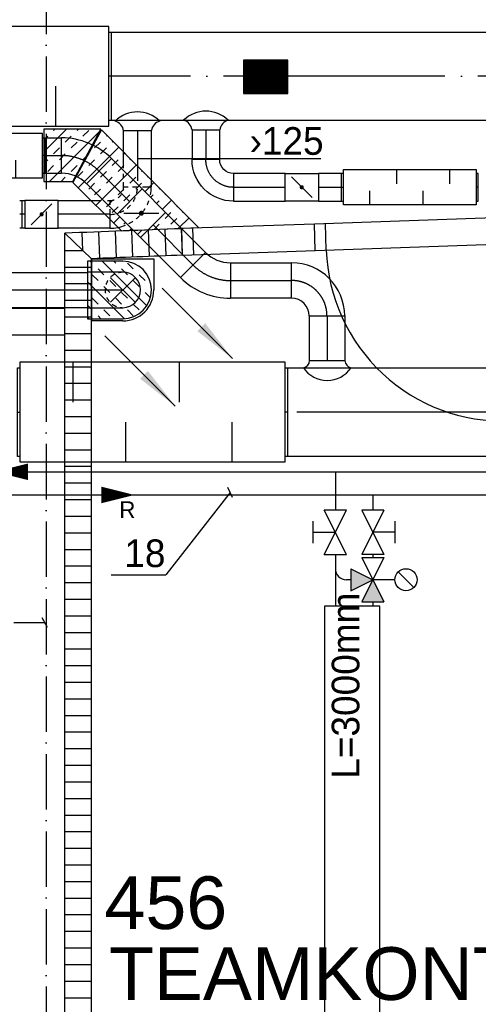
# Model space of a CAD drawing. Header units: millimetres. Extents: x 0 to 83130, y 0 to 53088.
# Tile 4 of 105: x 14881 to 16955, y 8595 to 13042. Entities that reach past the tile are written whole.
import ezdxf

# ---------------------------------------------------------------- set-up
doc = ezdxf.new("R2010")
doc.units = ezdxf.units.MM
doc.header["$LTSCALE"] = 50
doc.header["$MEASUREMENT"] = 0
doc.header["$PDMODE"] = 1
for name, pattern in [('2V-CENT', [23, 20, -1.5, 0, -1.5]), ('V-GOMD', [0.8, 0.4, -0.4]), ('V-KU', [2, 1, 1]), ('V-SPV', [7, 5, -1, 0, -1]), ('V-V', [2, 1, 1])]:
    doc.linetypes.add(name, pattern=pattern)
doc.layers.get('0').update_dxf_attribs({"linetype": 'CONTINUOUS'})
for name, color, linetype in [('20604A200D001$0$832 Rominfo', 7, 'CONTINUOUS'), ('20604A200D001$0$A24-HEL1', 251, 'CONTINUOUS'), ('20604A200D001$0$A24-HEL2', 251, 'CONTINUOUS'), ('20604A200D001$0$A24-SKR1', 251, 'CONTINUOUS'), ('V060-', 3, 'CONTINUOUS'), ('V061-', 1, 'CONTINUOUS'), ('V070-', 3, 'CONTINUOUS'), ('V090-', 2, 'CONTINUOUS'), ('V091-', 1, 'CONTINUOUS'), ('V110', 1, 'CONTINUOUS'), ('V110-', 6, 'CONTINUOUS'), ('V111', 3, 'CONTINUOUS'), ('V111-', 1, 'CONTINUOUS'), ('xref', 7, 'CONTINUOUS')]:
    doc.layers.add(name, color=color, linetype=linetype)
doc.styles.add('20604A200D001$0$Arial', font='arial.ttf', dxfattribs={"height": 238.125})
doc.styles.add('FISO', font='fiso')
doc.styles.add('ISO', font='ISO')
doc.styles.add('SIMPLEX', font='SIMPLEX')

# ---------------------------------------------------------------- blocks, each defined once
blk = doc.blocks.new('KSP_P', base_point=(16239.5, 22597.5))
at = {"color": 0, "linetype": 'ByBlock'}
for p, q in [((16240, 22598), (16239, 22598)), ((16239, 22598), (16239, 22597)), ((16240, 22597), (16240, 22598)), ((16239, 22597), (16240, 22597))]:
    blk.add_line(p, q, dxfattribs=at)
blk = doc.blocks.new('2SP_P', base_point=(16239.5, 22597.5))
for p in [(16239, 22597.5), (16240, 22597.5)]:
    blk.add_point(p)
at = {"color": 0, "linetype": 'ByBlock'}
blk.add_blockref('KSP_P', (16239.5, 22597.5), dxfattribs=at)
at = {"style": 'SIMPLEX', "flags": 3}
blk.add_attdef('0', (16239.5, 22597.5), '', height=1, dxfattribs=at)
blk = doc.blocks.new('CBOJ90_PB', base_point=(86107, 31352))
at = {"color": 0, "linetype": 'ByBlock'}
blk.add_arc((86106, 31353), 1, 270, 360, dxfattribs=at)
blk = doc.blocks.new('KBOJ90_PB', base_point=(86107, 31352))
at = {"color": 0, "linetype": 'ByBlock'}
for p, q in [((86106.5, 31353), (86107.5, 31353)), ((86106, 31352.5), (86106, 31351.5))]:
    blk.add_line(p, q, dxfattribs=at)
for radius in [1.5, 0.5]:
    blk.add_arc((86106, 31353), radius, 270, 360, dxfattribs=at)
blk = doc.blocks.new('3BOJ90_PB', base_point=(86107, 31352))
for p in [(86107, 31353), (86106, 31352)]:
    blk.add_point(p)
at = {"color": 1, "linetype": '2V-CENT'}
blk.add_blockref('CBOJ90_PB', (86107, 31352), dxfattribs=at)
at = {"color": 0, "linetype": 'ByBlock'}
blk.add_blockref('KBOJ90_PB', (86107, 31352), dxfattribs=at)
at = {"style": 'ISO', "flags": 3}
blk.add_attdef('0', (86107, 31352), '', height=1, dxfattribs=at)
blk = doc.blocks.new('LD_P')
for p, q in [((-0.5, 0.5), (-0.5, -0.5)), ((0.5, 0.5), (-0.5, 0.5)), ((0.5, -0.5), (0.5, 0.5)), ((-0.5, -0.5), (0.5, -0.5))]:
    blk.add_line(p, q)
at = {"color": 1}
for p, q in [((-0.3, 0.5), (-0.3, 0.1)), ((0.1, 0.5), (0.1, 0.1)), ((-0.1, -0.5), (-0.1, -0.1)), ((0.3, -0.5), (0.3, -0.1))]:
    blk.add_line(p, q, dxfattribs=at)
blk = doc.blocks.new('C3A', base_point=(16246, 22590.5))
at = {"color": 0, "linetype": 'ByBlock'}
blk.add_line((16247, 22590.5), (16246, 22590.5), dxfattribs=at)
blk = doc.blocks.new('K3A', base_point=(16246, 22590.5))
at = {"color": 0, "linetype": 'ByBlock'}
for p, q in [((16246, 22591), (16247, 22591)), ((16247, 22591), (16247, 22590)), ((16247, 22590), (16246, 22590))]:
    blk.add_line(p, q, dxfattribs=at)
blk = doc.blocks.new('33A', base_point=(16246, 22590.5))
blk.add_point((16247, 22590.5))
at = {"color": 0, "linetype": 'ByBlock'}
blk.add_blockref('K3A', (16246, 22590.5), dxfattribs=at)
at = {"color": 1, "linetype": '2V-CENT'}
blk.add_blockref('C3A', (16246, 22590.5), dxfattribs=at)
at = {"style": 'SIMPLEX', "flags": 3}
blk.add_attdef('0', (16246, 22590.5), '', height=1, dxfattribs=at)
blk = doc.blocks.new('SPJALL', base_point=(16229, 22594))
at = {"color": 1}
blk.add_line((16228.625, 22593.625), (16229.375, 22594.375), dxfattribs=at)
at = {"color": 1, "const_width": 0.075}
blk.add_lwpolyline([(16229, 22594.0375, -1), (16229, 22593.9625, -1), (16229, 22594.0375, -1)], format="xyb", dxfattribs=at)
blk = doc.blocks.new('CBOJ90_NB', base_point=(86107.402, 31352.24))
at = {"color": 0, "linetype": 'ByBlock'}
blk.add_line((86106.402, 31352.24), (86107.402, 31352.24), dxfattribs=at)
blk = doc.blocks.new('V420', base_point=(455, 404.5))
blk.add_line((455, 404.5), (464, 404.5))
blk.add_solid([(455, 404.5), (459, 405), (459, 404)])
blk = doc.blocks.new('V421', base_point=(455.5, 404.5))
at = {"rotation": 180}
blk.add_blockref('V420', (464.5, 404.5), dxfattribs=at)
blk = doc.blocks.new('TLCG90', base_point=(0, 5))
at = {"color": 1, "linetype": 'V-GOMD'}
for p, q in [((-0.346, 5.346), (0.346, 4.654)), ((-0.346, 4.654), (0.346, 5.346))]:
    blk.add_line(p, q, dxfattribs=at)
blk = doc.blocks.new('CBOJ45_P', base_point=(16236.061, 22619.837))
at = {"color": 0, "linetype": 'ByBlock'}
blk.add_arc((16235.44, 22621.337, 0.686), 1.5, 270, 315, dxfattribs=at)
blk = doc.blocks.new('KBOJ45_P', base_point=(16236.061, 22619.837))
at = {"color": 0, "linetype": 'ByBlock'}
for p, q in [((16236.147, 22620.63), (16236.854, 22619.923)), ((16235.44, 22619.337, 0.686), (16235.44, 22620.337, 0.686))]:
    blk.add_line(p, q, dxfattribs=at)
for radius in [1, 2]:
    blk.add_arc((16235.44, 22621.337, 0.686), radius, 270, 315, dxfattribs=at)
blk = doc.blocks.new('3BOJ45_P', base_point=(16236.061, 22619.837))
for p in [(16236.501, 22620.276), (16235.44, 22619.837)]:
    blk.add_point(p)
at = {"color": 0, "linetype": 'ByBlock'}
blk.add_blockref('KBOJ45_P', (16236.061, 22619.837), dxfattribs=at)
at = {"color": 1, "linetype": '2V-CENT'}
blk.add_blockref('CBOJ45_P', (16236.061, 22619.837), dxfattribs=at)
at = {"style": 'ISO', "flags": 3}
blk.add_attdef('0', (16236.061, 22619.837), '', height=1, dxfattribs=at)
blk = doc.blocks.new('*X123')
at = {"color": 0}
for p, q in [((52042.3, 22944.8), (52338.1, 23240.6)), ((52042.3, 22953.7), (52329.2, 23240.6)), ((52042.3, 22962.5), (52320.4, 23240.6)), ((52042.3, 22971.4), (52311.6, 23240.6)), ((52042.3, 22980.2), (52302.7, 23240.6)), ((52042.3, 22989), (52293.9, 23240.6)), ((52042.3, 22997.9), (52285, 23240.6)), ((52042.3, 23006.7), (52276.2, 23240.6)), ((52042.3, 23015.6), (52267.4, 23240.6)), ((52042.3, 23024.4), (52258.5, 23240.6)), ((52042.3, 23033.2), (52249.7, 23240.6)), ((52042.3, 23042.1), (52240.8, 23240.6)), ((52042.3, 23050.9), (52232, 23240.6)), ((52042.3, 23059.7), (52223.2, 23240.6)), ((52042.3, 23068.6), (52214.3, 23240.6)), ((52042.3, 23077.4), (52205.5, 23240.6)), ((52042.3, 23086.3), (52196.7, 23240.6)), ((52042.3, 23095.1), (52187.8, 23240.6)), ((52042.3, 23103.9), (52179, 23240.6)), ((52042.3, 23112.8), (52170.1, 23240.6)), ((52042.3, 23121.6), (52161.3, 23240.6)), ((52042.3, 23130.5), (52152.5, 23240.6)), ((52042.3, 23139.3), (52143.6, 23240.6)), ((52042.3, 23148.1), (52134.8, 23240.6)), ((52042.3, 23157), (52125.9, 23240.6)), ((52042.3, 23165.8), (52117.1, 23240.6)), ((52042.3, 23174.7), (52108.3, 23240.6)), ((52042.3, 23183.5), (52099.4, 23240.6)), ((52042.3, 23192.3), (52090.6, 23240.6)), ((52042.3, 23201.2), (52081.7, 23240.6)), ((52042.3, 23210), (52072.9, 23240.6)), ((52042.3, 23218.8), (52064.1, 23240.6)), ((52042.3, 23227.7), (52055.2, 23240.6)), ((52042.3, 23236.5), (52046.4, 23240.6)), ((52046.9, 22940.6), (52346.9, 23240.6)), ((52055.8, 22940.6), (52355.8, 23240.6)), ((52064.6, 22940.6), (52364.6, 23240.6)), ((52073.4, 22940.6), (52373.4, 23240.6)), ((52082.3, 22940.6), (52382.3, 23240.6)), ((52091.1, 22940.6), (52391.1, 23240.6)), ((52099.9, 22940.6), (52399.9, 23240.6)), ((52108.8, 22940.6), (52408.8, 23240.6)), ((52117.6, 22940.6), (52417.6, 23240.6)), ((52126.5, 22940.6), (52426.5, 23240.6)), ((52135.3, 22940.6), (52435.3, 23240.6)), ((52144.1, 22940.6), (52442.3, 23238.8)), ((52153, 22940.6), (52442.3, 23229.9)), ((52161.8, 22940.6), (52442.3, 23221.1)), ((52170.7, 22940.6), (52442.3, 23212.3)), ((52179.5, 22940.6), (52442.3, 23203.4)), ((52188.3, 22940.6), (52442.3, 23194.6)), ((52197.2, 22940.6), (52442.3, 23185.7)), ((52206, 22940.6), (52442.3, 23176.9)), ((52214.9, 22940.6), (52442.3, 23168.1)), ((52223.7, 22940.6), (52442.3, 23159.2)), ((52232.5, 22940.6), (52442.3, 23150.4)), ((52241.4, 22940.6), (52442.3, 23141.5)), ((52250.2, 22940.6), (52442.3, 23132.7)), ((52259, 22940.6), (52442.3, 23123.9)), ((52267.9, 22940.6), (52442.3, 23115)), ((52276.7, 22940.6), (52442.3, 23106.2)), ((52285.6, 22940.6), (52442.3, 23097.4)), ((52294.4, 22940.6), (52442.3, 23088.5)), ((52303.2, 22940.6), (52442.3, 23079.7)), ((52312.1, 22940.6), (52442.3, 23070.8)), ((52320.9, 22940.6), (52442.3, 23062)), ((52329.8, 22940.6), (52442.3, 23053.2)), ((52338.6, 22940.6), (52442.3, 23044.3)), ((52347.4, 22940.6), (52442.3, 23035.5)), ((52356.3, 22940.6), (52442.3, 23026.6)), ((52365.1, 22940.6), (52442.3, 23017.8)), ((52374, 22940.6), (52442.3, 23009)), ((52382.8, 22940.6), (52442.3, 23000.1)), ((52391.6, 22940.6), (52442.3, 22991.3)), ((52400.5, 22940.6), (52442.3, 22982.4)), ((52409.3, 22940.6), (52442.3, 22973.6)), ((52418.1, 22940.6), (52442.3, 22964.8)), ((52427, 22940.6), (52442.3, 22955.9)), ((52435.8, 22940.6), (52442.3, 22947.1))]:
    blk.add_line(p, q, dxfattribs=at)
blk = doc.blocks.new('*X182')
at = {"color": 0}
for p, q in [((13377.8, 11627.8), (13386.2, 11636.1)), ((13378.1, 11468.9), (13545.3, 11636.1)), ((13417.4, 11614.2), (13439.3, 11636.1)), ((13443.9, 11587.7), (13470.4, 11614.2)), ((13549.9, 11587.7), (13576.5, 11614.2)), ((13629.5, 11614.2), (13637.8, 11622.6)), ((13377.8, 11574.7), (13390.8, 11587.7)), ((13436, 11367.8), (13637.8, 11569.6)), ((13576.5, 11561.2), (13603, 11587.7)), ((13390.8, 11534.7), (13417.4, 11561.2)), ((13496.9, 11534.7), (13523.4, 11561.2)), ((13523.4, 11508.2), (13549.9, 11534.7)), ((13443.9, 11481.6), (13470.4, 11508.2)), ((13470.4, 11455.1), (13496.9, 11481.6)), ((13576.5, 11455.1), (13603, 11481.6)), ((13629.5, 11508.2), (13637.8, 11516.5)), ((13390.8, 11428.6), (13417.4, 11455.1)), ((13603, 11428.6), (13629.5, 11455.1)), ((13417.4, 11402.1), (13443.9, 11428.6)), ((13523.4, 11402.1), (13549.9, 11428.6)), ((13549.9, 11375.6), (13576.5, 11402.1)), ((13472.4, 11351.1), (13496.9, 11375.6)), ((13521.2, 11346.8), (13523.4, 11349.1))]:
    blk.add_line(p, q, dxfattribs=at)
blk = doc.blocks.new('*X183')
at = {"color": 0}
for p, q in [((14990.4, 12444.8), (15093.6, 12548.1)), ((15034.9, 12542.3), (15040.6, 12548.1)), ((15140.9, 12542.3), (15146.7, 12548.1)), ((15167.4, 12515.8), (15194, 12542.3)), ((14990.4, 12497.9), (15008.3, 12515.8)), ((15016, 12311.4), (15242.1, 12537.4)), ((15087.9, 12489.3), (15114.4, 12515.8)), ((15034.9, 12436.2), (15061.4, 12462.8)), ((15114.4, 12462.8), (15140.9, 12489.3)), ((14990.4, 12391.8), (15008.3, 12409.7)), ((15061.4, 12409.7), (15087.9, 12436.2)), ((15167.4, 12409.7), (15181.7, 12424)), ((15008.3, 12356.7), (15034.9, 12383.2)), ((15114.4, 12356.7), (15140.9, 12383.2)), ((15068.8, 12311.1), (15087.9, 12330.2))]:
    blk.add_line(p, q, dxfattribs=at)
blk = doc.blocks.new('*X184')
at = {"color": 0}
for p, q in [((15273.5, 12515.8), (15276.9, 12519.1)), ((15146.3, 12282.5), (15329.8, 12466)), ((15220.5, 12462.8), (15247, 12489.3)), ((15247, 12436.2), (15273.5, 12462.8)), ((15300, 12489.3), (15303.3, 12492.6)), ((15189.4, 12431.6), (15194, 12436.2)), ((15194, 12383.2), (15220.5, 12409.7)), ((15300, 12383.2), (15326.5, 12409.7)), ((15353.1, 12436.2), (15356.3, 12439.5)), ((15379.6, 12409.7), (15382.8, 12412.9)), ((15225.9, 12203), (15409.2, 12386.4)), ((15326.5, 12356.7), (15353.1, 12383.2)), ((15140.9, 12330.2), (15167.4, 12356.7)), ((15247, 12330.2), (15273.5, 12356.7)), ((15273.5, 12303.7), (15300, 12330.2)), ((15379.6, 12303.7), (15406.1, 12330.2)), ((15432.6, 12356.7), (15435.7, 12359.8)), ((15459.1, 12330.2), (15462.2, 12333.3)), ((15194, 12277.1), (15220.5, 12303.7)), ((15220.5, 12250.6), (15247, 12277.1)), ((15326.5, 12250.6), (15353.1, 12277.1)), ((15406.1, 12277.1), (15432.6, 12303.7)), ((15447.1, 12265.2), (15488.7, 12306.7)), ((15512.2, 12277.1), (15515.2, 12280.2)), ((15353.1, 12224.1), (15379.6, 12250.6)), ((15473.7, 12238.6), (15485.6, 12250.6)), ((15538.7, 12250.6), (15541.6, 12253.6)), ((15273.5, 12197.6), (15300, 12224.1)), ((15300, 12171.1), (15326.5, 12197.6)), ((15500.2, 12212.1), (15512.2, 12224.1)), ((15526.7, 12185.6), (15568.1, 12227)), ((15591.7, 12197.6), (15594.6, 12200.5)), ((15305.5, 12123.5), (15334, 12152)), ((15538.7, 12144.6), (15565.2, 12171.1)), ((15565.2, 12118), (15591.7, 12144.6)), ((15600.2, 12100), (15647.6, 12147.4)), ((15618.2, 12171.1), (15621.1, 12173.9)), ((15353.1, 12118), (15360.5, 12125.5)), ((15379.6, 12091.5), (15387, 12099)), ((15488.9, 12094.8), (15512.2, 12118)), ((15671.3, 12118), (15674, 12120.8)), ((15413.5, 12072.5), (15433.2, 12092.1))]:
    blk.add_line(p, q, dxfattribs=at)
blk = doc.blocks.new('20604A200D001')
at = {"layer": '20604A200D001$0$A24-HEL1', "color": 7}
for points in [[(31683.3, 9788.7), (31083.7, 9767.7)], [(32582.8, 9820.2), (31683.3, 9788.7)], [(31687.5, 9668.8), (31683.3, 9788.7)], [(31737.5, 9670.5), (31733.3, 9790.4)], [(31137.8, 9649.5), (31133.6, 9769.4)], [(31687.5, 9668.8), (32587, 9700.2)], [(31087.9, 9647.8), (31687.5, 9668.8)]]:
    blk.add_lwpolyline(points, dxfattribs=at)
blk.add_arc((32537, 9698.5), 800, 182.0052, 272.0054, dxfattribs=at)
at = {"layer": '20604A200D001$0$A24-HEL2', "color": 7}
for points in [[(30555, 4443), (30555, 9747.2)], [(31087.9, 9647.8), (31083.3, 9767.7)], [(31087.9, 9647.8), (31083.7, 9767.7)], [(30675, 4443), (30675, 9631.8)], [(30255, 9408), (30555, 9408)], [(30255, 9288), (30555, 9288)]]:
    blk.add_lwpolyline(points, dxfattribs=at)
for centre, radius, start, end in [((41326, -261333.9), 271295, 92.163702, 92.275379), ((41387.7, -262919.3), 272761.6, 92.164086, 92.250888)]:
    blk.add_arc(centre, radius, start, end, dxfattribs=at)
at = {"layer": '20604A200D001$0$A24-SKR1', "color": 7}
for points in [[(30555, 9747.2), (30675, 9631.8)], [(30555, 9744.4), (30557.8, 9744.4)], [(30558.9, 9743.4), (30558.7, 9747.3)], [(30636.8, 9668.6), (30633.7, 9750.3)], [(30713.2, 9633.3), (30708.6, 9753.3)], [(30788.1, 9636.3), (30783.6, 9756.2)], [(30863, 9639.2), (30858.5, 9759.1)], [(30938, 9642.1), (30933.5, 9762)], [(31012.9, 9644.9), (31008.4, 9764.8)], [(30555, 9669.4), (30635.9, 9669.4)], [(30555, 9594.4), (30675, 9594.4)], [(30555, 9519.4), (30675, 9519.4)], [(30555, 9444.4), (30675, 9444.4)], [(30555, 9369.4), (30675, 9369.4)], [(30555, 9294.4), (30675, 9294.4)], [(30555, 9219.4), (30675, 9219.4)], [(30555, 9144.4), (30675, 9144.4)], [(30555, 9069.4), (30675, 9069.4)], [(30555, 8994.4), (30675, 8994.4)], [(30555, 8919.4), (30675, 8919.4)], [(30555, 8844.4), (30675, 8844.4)], [(30555, 8769.4), (30675, 8769.4)], [(30555, 8694.4), (30675, 8694.4)], [(30555, 8619.4), (30675, 8619.4)], [(30555, 8544.4), (30675, 8544.4)], [(30555, 8469.4), (30675, 8469.4)], [(30555, 8394.4), (30675, 8394.4)], [(30555, 8319.4), (30675, 8319.4)], [(30555, 8244.4), (30675, 8244.4)], [(30555, 8169.4), (30675, 8169.4)], [(30555, 8094.4), (30675, 8094.4)], [(30555, 8019.4), (30675, 8019.4)], [(30555, 7944.4), (30675, 7944.4)], [(30555, 7869.4), (30675, 7869.4)], [(30555, 7794.4), (30675, 7794.4)], [(30555, 7719.4), (30675, 7719.4)], [(30555, 7644.4), (30675, 7644.4)], [(30555, 7569.4), (30675, 7569.4)], [(30555, 7494.4), (30675, 7494.4)], [(30555, 7419.4), (30675, 7419.4)], [(30555, 7344.4), (30675, 7344.4)], [(30555, 7269.4), (30675, 7269.4)], [(30555, 7194.4), (30675, 7194.4)], [(30555, 7119.4), (30675, 7119.4)], [(30555, 7044.4), (30675, 7044.4)], [(30555, 6969.4), (30675, 6969.4)], [(30555, 6894.4), (30675, 6894.4)], [(30555, 6819.4), (30675, 6819.4)], [(30555, 6744.4), (30675, 6744.4)], [(30555, 6669.4), (30675, 6669.4)], [(30555, 6594.4), (30675, 6594.4)], [(30555, 6519.4), (30675, 6519.4)], [(30555, 6444.4), (30675, 6444.4)], [(30555, 6369.4), (30675, 6369.4)], [(30555, 6294.4), (30675, 6294.4)]]:
    blk.add_lwpolyline(points, dxfattribs=at)
at = {"layer": '20604A200D001$0$832 Rominfo', "color": 7, "style": '20604A200D001$0$Arial'}
for s, p in [('456', (30734.4, 6604.3)), ('TEAMKONTOR', (30754.6, 6284.2))]:
    blk.add_text(s, height=238.12, dxfattribs=at).set_placement(p)

msp = doc.modelspace()

# ---------------------------------------------------------------- linework, layer by layer
at = {"layer": 'V060-', "linetype": 'Continuous'}
for p, q in [((15294.64, 12986.44), (24854.13, 12986.44)), ((24854.13, 12586.44), (15294.64, 12586.44)), ((15351.6, 12371.59), (15351.6, 12540.65)), ((15476.6, 12540.65), (15476.6, 12287.69)), ((15660.82, 12544.47), (15660.82, 12409.92)), ((15785.82, 12409.92), (15785.82, 12544.47)), ((14994.65, 12508, 109), (15070, 12508, 109)), ((15297.17, 12415.13, 109.83), (15434.82, 12277.47, 109.83)), ((15070, 12348, 109), (14994.65, 12348, 109)), ((16081.86, 12347.82), (15848.38, 12347.82)), ((16335.24, 12347.82), (16231.86, 12347.82)), ((15321.69, 12164.33, 109.83), (15184.03, 12301.99, 109.83)), ((14891.46, 12225.59), (14905.55, 12225.59)), ((15055.55, 12225.59), (15248.89, 12225.59)), ((15848.38, 12222.82), (16081.86, 12222.82)), ((16231.86, 12222.82), (16335.24, 12222.82)), ((15540.89, 12171.4, 109.83), (15721.43, 11990.86, 109.83)), ((14905.55, 12100.59), (14891.46, 12100.59)), ((15289.04, 12100.59), (15055.55, 12100.59)), ((15608.29, 11877.73, 109.83), (15427.75, 12058.27, 109.83)), ((15834.57, 11944), (16111, 11944)), ((14342.02, 11901, 109), (15187.45, 11901, 109)), ((15187.45, 11741, 109), (14342.02, 11741, 109)), ((16111, 11784), (15834.57, 11784)), ((16191.93, 11502.6), (16191.93, 11704.63)), ((16351.93, 11704.63), (16351.93, 11502.6)), ((16091.91, 11469.7), (24035.15, 11469.7)), ((24035.15, 11069.7), (16091.91, 11069.7))]:
    msp.add_line(p, q, dxfattribs=at)
at = {"layer": 'V060-', "color": 1, "linetype": '2V-CENT'}
for p, q in [((24854.13, 12786.44), (15294.64, 12786.44)), ((15414.1, 12540.65), (15414.1, 12315)), ((15723.32, 12544.47), (15723.32, 12409.92)), ((14994.65, 12428, 109), (15070, 12428, 109)), ((15240.6, 12358.56, 109.83), (15378.26, 12220.9, 109.83)), ((15414.1, 12288.16), (15414.1, 12287.69)), ((15848.38, 12285.32), (16081.86, 12285.32)), ((16231.86, 12285.32), (16335.24, 12285.32)), ((14905.55, 12163.09), (14891.46, 12163.09)), ((15289.04, 12163.09), (15055.55, 12163.09)), ((15484.32, 12114.83, 109.83), (15664.86, 11934.29, 109.83)), ((15834.57, 11864), (16111, 11864)), ((15187.45, 11821, 109), (14342.02, 11821, 109)), ((16271.93, 11704.63), (16271.93, 11502.6)), ((24035.15, 11269.7), (16091.91, 11269.7))]:
    msp.add_line(p, q, dxfattribs=at)
at = {"layer": 'V060-'}
for p, q in [((15476.6, 12540.65), (15351.6, 12540.65)), ((15660.82, 12544.47), (15785.82, 12544.47)), ((16191.93, 11502.6), (16351.93, 11502.6))]:
    msp.add_line(p, q, dxfattribs=at)
at = {"layer": 'V060-', "color": 1, "linetype": 'V-GOMD'}
for p, q in [((15351.6, 12287.69), (15351.6, 12345.47)), ((15351.6, 12287.69), (15420.2, 12287.69)), ((15278.65, 12225.59), (15289.04, 12225.59)), ((15289.1, 12225.19), (15289.1, 12206.17))]:
    msp.add_line(p, q, dxfattribs=at)
at = {"layer": 'V060-', "linetype": 'ByBlock'}
for p, q in [((15436.9, 12287.69), (15476.6, 12287.69)), ((15289.1, 12185.86), (15289.1, 12100.19)), ((15187.74, 11901.42), (15187.74, 11741.42)), ((15347.74, 11901.42), (15187.74, 11901.42)), ((15187.74, 11741.42), (15347.74, 11741.42))]:
    msp.add_line(p, q, dxfattribs=at)
at = {"layer": 'V060-', "color": 1, "linetype": 'ByBlock'}
for p, q in [((15347.74, 11951.42), (15187.74, 11951.42)), ((15187.74, 11951.42), (15187.74, 11691.42)), ((15187.74, 11691.42), (15347.74, 11691.42))]:
    msp.add_line(p, q, dxfattribs=at)
at = {"layer": 'V060-'}
msp.add_lwpolyline([(15893.64, 12709.16), (16093.64, 12709.16), (16093.64, 12859.16), (15893.64, 12859.16)], close=True, dxfattribs=at)
at = {"layer": 'V060-', "color": 1}
for points in [[(14990.41, 12311.46), (15121.51, 12310.91), (15247.75, 12548.06), (14990.41, 12548.06)], [(15121.68, 12307.16), (15341.18, 12087.78), (15690.54, 12104.28), (15251.01, 12545.05)]]:
    msp.add_lwpolyline(points, close=True, dxfattribs=at)
at = {"layer": 'V060-'}
for centre, radius, start, end in [((15414.1, 12482.45), 142.97, 45.2969, 134.7031), ((15723.32, 12486.27), 142.97, 45.2969, 134.7031), ((15607.9, 12536.47), 53.53, 8.60168, 73.88992), ((15838.74, 12536.47), 53.53, 106.11008, 171.39832), ((15298.67, 12532.65), 53.53, 8.60168, 73.88992), ((15529.52, 12532.65), 53.53, 106.11008, 171.39832), ((16158, 11503.09), 33.94, 280.25073, 359.16301), ((16385.86, 11503.09), 33.94, 180.83699, 259.74927), ((16271.93, 11543.48), 130.71, 214.36745, 325.63255)]:
    msp.add_arc(centre, radius, start, end, dxfattribs=at)
at = {"layer": 'V060-', "color": 1, "linetype": 'V-GOMD'}
for radius, start, end in [(62.5, 270, 360), (125, 290.90774, 360), (187.5, 297.45944, 342.72417)]:
    msp.add_arc((15289.1, 12287.69), radius, start, end, dxfattribs=at)
at = {"layer": 'V060-', "linetype": 'ByBlock'}
for centre, radius, start, end in [((15289.1, 12287.69), 187.5, 348.60152, 360), ((15289.1, 12287.69), 187.5, 270, 292.15046), ((15347.74, 11821.42), 80, 269.99993, 449.99993)]:
    msp.add_arc(centre, radius, start, end, dxfattribs=at)
at = {"layer": 'V060-', "color": 1, "linetype": 'ByBlock'}
for centre, radius, start, end in [((15289.1, 12287.69), 125, 270, 281.16614), ((15347.74, 11821.42), 130, 269.99993, 449.99993)]:
    msp.add_arc(centre, radius, start, end, dxfattribs=at)
at = {"layer": 'V060-', "linetype": 'V-GOMD'}
msp.add_arc((15347.74, 11821.42), 80, 89.99993, 269.99993, dxfattribs=at)
at = {"layer": 'V061-'}
msp.add_line((15413.69, 12415.47), (16243.4, 12415.47), dxfattribs=at)
at = {"layer": 'V070-'}
for p, q in [((15207.74, 11681.42), (15207.74, 11961.42)), ((15207.74, 11961.42), (15487.74, 11961.42)), ((15487.74, 11961.42), (15487.74, 11821.42)), ((15347.74, 11681.42), (15207.74, 11681.42))]:
    msp.add_line(p, q, dxfattribs=at)
msp.add_arc((15347.74, 11821.42), 140, 270, 360, dxfattribs=at)
at = {"layer": 'V090-', "linetype": 'V-SPV'}
msp.add_line((15000.8, 17077.47), (15000.8, 7810.67), dxfattribs=at)
at = {"layer": 'V091-'}
for p, q in [((14995.33, 10318.21), (14855.01, 10318.21)), ((15007.83, 10296.56), (14982.83, 10339.86))]:
    msp.add_line(p, q, dxfattribs=at)
at = {"layer": 'V110'}
for p, q in [((16260.14, 10393.7), (16260.14, 7393.7)), ((16510.14, 10393.7), (16260.14, 10393.7)), ((16510.14, 7393.7), (16510.14, 10393.7))]:
    msp.add_line(p, q, dxfattribs=at)
at = {"layer": 'V110-', "linetype": 'V-KU'}
for p, q in [((14711.97, 11000.2), (26205.55, 11000.2)), ((16308.91, 11000.2), (16308.91, 10827.16)), ((14697.23, 10895.46), (25471.76, 10895.46)), ((16478.21, 10895.46), (16478.21, 10827.16)), ((16308.91, 10627.16), (16308.91, 10393.7)), ((16478.21, 10627.16), (16478.21, 10612.63)), ((16478.21, 10412.63), (16478.21, 10393.7))]:
    msp.add_line(p, q, dxfattribs=at)
at = {"layer": 'V110-', "color": 1}
for p, q in [((16358.91, 10827.16), (16258.91, 10827.16)), ((16358.91, 10627.16), (16258.91, 10827.16)), ((16258.91, 10627.16), (16358.91, 10827.16)), ((16528.21, 10827.16), (16428.21, 10827.16)), ((16428.21, 10827.16), (16528.21, 10627.16)), ((16528.21, 10827.16), (16428.21, 10627.16)), ((16208.91, 10677.16), (16208.91, 10777.16)), ((16578.21, 10777.16), (16578.21, 10677.16)), ((16208.91, 10727.16), (16308.91, 10727.16)), ((16578.21, 10727.16), (16478.21, 10727.16)), ((16258.91, 10627.16), (16358.91, 10627.16)), ((16528.21, 10627.16), (16428.21, 10627.16)), ((16428.21, 10612.63), (16528.21, 10612.63)), ((16428.21, 10612.63), (16528.21, 10412.63)), ((16528.21, 10612.63), (16428.21, 10412.63)), ((16378.21, 10562.63), (16378.21, 10462.63)), ((16378.21, 10562.63), (16478.21, 10512.63)), ((16592.86, 10547.98), (16663.57, 10477.27)), ((16378.21, 10462.63), (16478.21, 10512.63)), ((16578.21, 10512.63), (16478.21, 10512.63)), ((16428.21, 10412.63), (16528.21, 10412.63))]:
    msp.add_line(p, q, dxfattribs=at)
at = {"layer": 'V110-', "linetype": 'V-V'}
msp.add_line((16378.21, 10512.63), (16358.91, 10512.63), dxfattribs=at)
at = {"layer": 'V110-'}
for points in [[(14769.24, 11000.2, 0, 75, 0), (14919.24, 11000.2, 75, 75, 0)], [(15400.3, 10895.46, 0, 75, 0), (15250.3, 10895.46, 75, 75, 0)]]:
    msp.add_lwpolyline(points, format="xyseb", dxfattribs=at)
at = {"layer": 'V110-', "color": 1}
msp.add_circle((16628.21, 10512.63), 50, dxfattribs=at)
at = {"layer": 'V110-', "linetype": 'V-V'}
msp.add_arc((16358.91, 10562.63), 50, 180, 270, dxfattribs=at)
at = {"layer": 'V110-'}
for points in [[(16378.21, 10562.63), (16378.21, 10462.63), (16478.21, 10512.63)], [(16428.21, 10412.63), (16528.21, 10412.63), (16478.21, 10512.63)]]:
    msp.add_solid(points, dxfattribs=at)
at = {"layer": 'V111-'}
for p, q in [((15832.95, 10906.96), (15541.99, 10534.41)), ((15843.05, 10884.09), (15822.85, 10929.83)), ((15295.67, 10534.41), (15541.99, 10534.41))]:
    msp.add_line(p, q, dxfattribs=at)

# ---------------------------------------------------------------- block references
at = {"layer": 'V060-'}
for name, p, xscale, yscale, zscale, rotation in [('LD_P', (14684.64, 12786.44), 1200, 450, 1200, 180), ('LD_P', (16645.24, 12285.32), -600, 160, 600, 180), ('SPJALL', (16156.86, 12285.32), -125, 125, 125, 179.9999999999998), ('SPJALL', (15431.29, 12167.87, 109.83), 150, 150, 150, 315), ('SPJALL', (14980.55, 12163.09), 125, 125, 125, 180.0000000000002), ('LD_P', (15481.91, 11269.7), 1200, 450, 1200, 180)]:
    msp.add_blockref(name, p, dxfattribs=dict(at, xscale=xscale, yscale=yscale, zscale=zscale, rotation=rotation))
at = {"layer": 'V060-', "linetype": 'Continuous'}
for name, p, xscale, yscale, zscale in [('33A', (15284.64, 12786.44), 10, 400, 10), ('33A', (14984.65, 12428, 109), 10, 160.0000000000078, 10), ('3BOJ90_PB', (15723.32, 12284.92), -125, 125, 125), ('33A', (16345.24, 12285.32), -10, 125, 10), ('33A', (14881.46, 12163.09), 10, 125, 10), ('33A', (16081.91, 11269.7), 10, 400, 10)]:
    msp.add_blockref(name, p, dxfattribs=dict(at, xscale=xscale, yscale=yscale, zscale=zscale))
at = {"layer": 'V060-'}
for name, p, xscale, yscale, zscale in [('*X123', (-10127.5, 1238.85), 0.5, 0.5, 0.5), ('LD_P', (14684.65, 12428, 109), 600, 200, 600), ('TLCG90', (15347.74, 11821.42), 160, 160, 160)]:
    msp.add_blockref(name, p, dxfattribs=dict(at, xscale=xscale, yscale=yscale, zscale=zscale))
at = {"layer": 'V060-', "color": 1}
for name in ['*X183', '*X184']:
    msp.add_blockref(name, (0, 0), dxfattribs=at)
at = {"layer": 'V060-', "linetype": 'Continuous'}
for name, p, xscale, yscale, zscale, rotation in [('3BOJ45_P', (15170.27, 12428.29, 109), 160, 160, 160, 135), ('2SP_P', (16156.86, 12285.32), -150, 125, 150, 179.9999999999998), ('33A', (16945.24, 12285.32), -10, 125, 10, 180), ('2SP_P', (15431.29, 12167.87, 109.83), 150, 160, 150, 315), ('2SP_P', (14980.55, 12163.09), 150, 125, 150, 180.0000000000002), ('3BOJ45_P', (15735.16, 11864), 160.0000000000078, 160.0000000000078, 160.0000000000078, 315), ('3BOJ90_PB', (16271, 11864.22), 160, 160, 160, 90), ('33A', (14881.91, 11269.7), 10, 400, 10, 180)]:
    msp.add_blockref(name, p, dxfattribs=dict(at, xscale=xscale, yscale=yscale, zscale=zscale, rotation=rotation))
at = {"layer": 'V060-', "color": 1, "rotation": 90}
msp.add_blockref('*X182', (26823.87, -1686.43), dxfattribs=at)
at = {"layer": 'V060-', "color": 1, "linetype": '2V-CENT', "xscale": 160, "yscale": 160, "zscale": 160}
msp.add_blockref('CBOJ90_NB', (15347.74, 11821.42), dxfattribs=at)
at = {"layer": 'V070-', "xscale": -50, "yscale": 50, "zscale": 50, "rotation": 135}
for p in [(15526, 11829.6), (15267, 11614.69)]:
    msp.add_blockref('V421', p, dxfattribs=at)
at = {"layer": 'xref'}
msp.add_blockref('20604A200D001', (-15469.5, 2330.58), dxfattribs=at)

# ---------------------------------------------------------------- texts
at = {"layer": 'V061-', "color": 1, "style": 'FISO'}
msp.add_text('›125', height=125, dxfattribs=at).set_placement((15921.02, 12431.83))
at = {"layer": 'V111', "color": 1, "style": 'FISO'}
msp.add_text('L=3000mm', height=125, rotation=90, dxfattribs=at).set_placement((16417.37, 9613.77))
at = {"layer": 'V111-', "color": 1, "style": 'FISO'}
for s, height, p in [('R', 75, (15332.07, 10791.79)), ('18', 125, (15354.66, 10569.71))]:
    msp.add_text(s, height=height, dxfattribs=at).set_placement(p)

doc.saveas('drawing.dxf')
